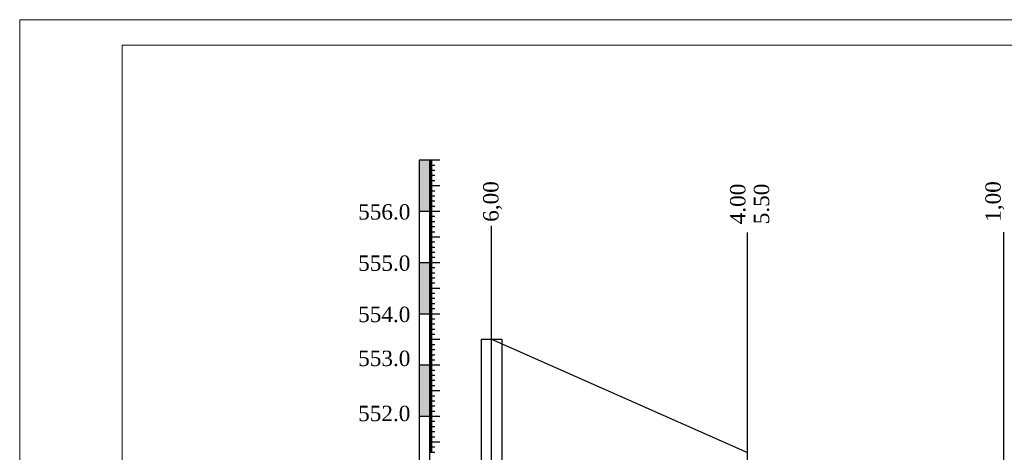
# Model space of a CAD drawing. Extents: x 0 to 362422, y 0 to 4201735.
# Tile 46 of 256: x 359888 to 360080, y 4198594 to 4198678. Entities that reach past the tile are written whole.
import ezdxf

# ---------------------------------------------------------------- set-up
doc = ezdxf.new("R2010")
doc.units = 0
doc.header["$LTSCALE"] = 0.5
doc.header["$MEASUREMENT"] = 0
for name, color, linetype in [('(022) Возд. Линии', 7, 'Continuous'), ('(043) Кроки', 7, 'Continuous'), ('_PP_TABPE', 7, 'Continuous')]:
    doc.layers.add(name, color=color, linetype=linetype)
doc.layers.add('.', color=7, linetype='Continuous', lineweight=15)
doc.layers.add('К1', color=24, linetype='Continuous', lineweight=25)
doc.styles.add('5mm', font='simplex', dxfattribs={"height": 5})
doc.styles.add('ariac', font='ARIALN.TTF')

# ---------------------------------------------------------------- blocks, each defined once
blk = doc.blocks.new('*U596')
blk.add_lwpolyline([(-2, 0), (2, 0)])
at = {"layer": '_PP_TABPE', "color": 0, "lineweight": 30}
for p, q in [((-2, 0), (-2, -60)), ((2, 0), (2, -60)), ((3, -60.81), (-3, -60.81)), ((2.59, -60), (-2.54, -60))]:
    blk.add_line(p, q, dxfattribs=at)

msp = doc.modelspace()

# ---------------------------------------------------------------- hatches: boundary and pattern name
at = {"layer": '.', "lineweight": 30}
h = msp.add_hatch(color=250, dxfattribs=at)
h.dxf.hatch_style = 1
h.set_gradient(color1=(51, 51, 51), color2=(214, 214, 214), tint=1)
h.paths.add_polyline_path([(359965.742, 4198641.02), (359967.742, 4198641.02), (359967.742, 4198651.02), (359965.742, 4198651.02)])
h = msp.add_hatch(color=250, dxfattribs=at)
h.dxf.hatch_style = 1
h.set_gradient(color1=(51, 51, 51), color2=(214, 214, 214), tint=1)
h.paths.add_polyline_path([(359965.742, 4198621.02), (359967.742, 4198621.02), (359967.742, 4198631.02), (359965.742, 4198631.02)])
h = msp.add_hatch(color=250, dxfattribs=at)
h.dxf.hatch_style = 1
h.set_gradient(color1=(51, 51, 51), color2=(214, 214, 214), tint=1)
h.paths.add_polyline_path([(359965.742, 4198601.02), (359967.742, 4198601.02), (359967.742, 4198611.02), (359965.742, 4198611.02)])

# ---------------------------------------------------------------- linework, layer by layer
at = {"layer": '(022) Возд. Линии', "color": 0, "lineweight": 25}
msp.add_line((359967.742, 4198650.977), (359965.742, 4198650.977), dxfattribs=at)
at = {"layer": '(022) Возд. Линии', "color": 0, "lineweight": 25, "flags": 128}
for points in [[(359965.742, 4198650.977), (359965.742, 4198441.063)], [(359967.742, 4198650.977), (359967.742, 4198441.063)]]:
    msp.add_lwpolyline(points, dxfattribs=at)
at = {"linetype": 'Continuous'}
for p, q in [((359965.742, 4198651.02), (359969.771, 4198651.02)), ((359967.742, 4198650.92), (359968.248, 4198650.92)), ((359967.742, 4198650.82), (359968.248, 4198650.82)), ((359967.742, 4198650.72), (359968.248, 4198650.72)), ((359967.742, 4198650.62), (359968.248, 4198650.62)), ((359967.742, 4198650.52), (359968.248, 4198650.52)), ((359967.742, 4198650.42), (359968.248, 4198650.42)), ((359967.742, 4198650.32), (359968.248, 4198650.32)), ((359967.742, 4198650.22), (359968.248, 4198650.22)), ((359967.742, 4198650.12), (359968.248, 4198650.12)), ((359967.742, 4198650.02), (359968.757, 4198650.02)), ((359967.742, 4198649.92), (359968.248, 4198649.92)), ((359967.742, 4198649.82), (359968.248, 4198649.82)), ((359967.742, 4198649.72), (359968.248, 4198649.72)), ((359967.742, 4198649.62), (359968.248, 4198649.62)), ((359967.742, 4198649.52), (359968.248, 4198649.52)), ((359967.742, 4198649.42), (359968.248, 4198649.42)), ((359967.742, 4198649.32), (359968.248, 4198649.32)), ((359967.742, 4198649.22), (359968.248, 4198649.22)), ((359967.742, 4198649.12), (359968.248, 4198649.12)), ((359967.742, 4198649.02), (359968.757, 4198649.02)), ((359967.742, 4198648.92), (359968.248, 4198648.92)), ((359967.742, 4198648.82), (359968.248, 4198648.82)), ((359967.742, 4198648.72), (359968.248, 4198648.72)), ((359967.742, 4198648.62), (359968.248, 4198648.62)), ((359967.742, 4198648.52), (359968.248, 4198648.52)), ((359967.742, 4198648.42), (359968.248, 4198648.42)), ((359967.742, 4198648.32), (359968.248, 4198648.32)), ((359967.742, 4198648.22), (359968.248, 4198648.22)), ((359967.742, 4198648.12), (359968.248, 4198648.12)), ((359967.742, 4198648.02), (359968.757, 4198648.02)), ((359967.742, 4198647.92), (359968.248, 4198647.92)), ((359967.742, 4198647.82), (359968.248, 4198647.82)), ((359967.742, 4198647.72), (359968.248, 4198647.72)), ((359967.742, 4198647.62), (359968.248, 4198647.62)), ((359967.742, 4198647.52), (359968.248, 4198647.52)), ((359967.742, 4198647.42), (359968.248, 4198647.42)), ((359967.742, 4198647.32), (359968.248, 4198647.32)), ((359967.742, 4198647.22), (359968.248, 4198647.22)), ((359967.742, 4198647.12), (359968.248, 4198647.12)), ((359967.742, 4198647.02), (359968.757, 4198647.02)), ((359967.742, 4198646.92), (359968.248, 4198646.92)), ((359967.742, 4198646.82), (359968.248, 4198646.82)), ((359967.742, 4198646.72), (359968.248, 4198646.72)), ((359967.742, 4198646.62), (359968.248, 4198646.62)), ((359967.742, 4198646.52), (359968.248, 4198646.52)), ((359967.742, 4198646.42), (359968.248, 4198646.42)), ((359967.742, 4198646.32), (359968.248, 4198646.32)), ((359967.742, 4198646.22), (359968.248, 4198646.22)), ((359967.742, 4198646.12), (359968.248, 4198646.12)), ((359967.742, 4198646.02), (359969.771, 4198646.02)), ((359967.742, 4198645.92), (359968.248, 4198645.92)), ((359967.742, 4198645.82), (359968.248, 4198645.82)), ((359967.742, 4198645.72), (359968.248, 4198645.72)), ((359967.742, 4198645.62), (359968.248, 4198645.62)), ((359967.742, 4198645.52), (359968.248, 4198645.52)), ((359967.742, 4198645.42), (359968.248, 4198645.42)), ((359967.742, 4198645.32), (359968.248, 4198645.32)), ((359967.742, 4198645.22), (359968.248, 4198645.22)), ((359967.742, 4198645.12), (359968.248, 4198645.12)), ((359967.742, 4198645.02), (359968.757, 4198645.02)), ((359967.742, 4198644.92), (359968.248, 4198644.92)), ((359967.742, 4198644.82), (359968.248, 4198644.82)), ((359967.742, 4198644.72), (359968.248, 4198644.72)), ((359967.742, 4198644.62), (359968.248, 4198644.62)), ((359967.742, 4198644.52), (359968.248, 4198644.52)), ((359967.742, 4198644.42), (359968.248, 4198644.42)), ((359967.742, 4198644.32), (359968.248, 4198644.32)), ((359967.742, 4198644.22), (359968.248, 4198644.22)), ((359967.742, 4198644.12), (359968.248, 4198644.12)), ((359967.742, 4198644.02), (359968.757, 4198644.02)), ((359967.742, 4198643.92), (359968.248, 4198643.92)), ((359967.742, 4198643.82), (359968.248, 4198643.82)), ((359967.742, 4198643.72), (359968.248, 4198643.72)), ((359967.742, 4198643.62), (359968.248, 4198643.62)), ((359967.742, 4198643.52), (359968.248, 4198643.52)), ((359967.742, 4198643.42), (359968.248, 4198643.42)), ((359967.742, 4198643.32), (359968.248, 4198643.32)), ((359967.742, 4198643.22), (359968.248, 4198643.22)), ((359967.742, 4198643.12), (359968.248, 4198643.12)), ((359967.742, 4198643.02), (359968.757, 4198643.02)), ((359967.742, 4198642.92), (359968.248, 4198642.92)), ((359967.742, 4198642.82), (359968.248, 4198642.82)), ((359967.742, 4198642.72), (359968.248, 4198642.72)), ((359967.742, 4198642.62), (359968.248, 4198642.62)), ((359967.742, 4198642.52), (359968.248, 4198642.52)), ((359967.742, 4198642.42), (359968.248, 4198642.42)), ((359967.742, 4198642.32), (359968.248, 4198642.32)), ((359967.742, 4198642.22), (359968.248, 4198642.22)), ((359967.742, 4198642.12), (359968.248, 4198642.12)), ((359967.742, 4198642.02), (359968.757, 4198642.02)), ((359965.742, 4198641.02), (359969.771, 4198641.02)), ((359967.742, 4198641.92), (359968.248, 4198641.92)), ((359967.742, 4198641.82), (359968.248, 4198641.82)), ((359967.742, 4198641.72), (359968.248, 4198641.72)), ((359967.742, 4198641.62), (359968.248, 4198641.62)), ((359967.742, 4198641.52), (359968.248, 4198641.52)), ((359967.742, 4198641.42), (359968.248, 4198641.42)), ((359967.742, 4198641.32), (359968.248, 4198641.32)), ((359967.742, 4198641.22), (359968.248, 4198641.22)), ((359967.742, 4198641.12), (359968.248, 4198641.12)), ((359967.742, 4198640.92), (359968.248, 4198640.92)), ((359967.742, 4198640.82), (359968.248, 4198640.82)), ((359967.742, 4198640.72), (359968.248, 4198640.72)), ((359967.742, 4198640.62), (359968.248, 4198640.62)), ((359967.742, 4198640.52), (359968.248, 4198640.52)), ((359967.742, 4198640.42), (359968.248, 4198640.42)), ((359967.742, 4198640.32), (359968.248, 4198640.32)), ((359967.742, 4198640.22), (359968.248, 4198640.22)), ((359967.742, 4198640.12), (359968.248, 4198640.12)), ((359967.742, 4198640.02), (359968.757, 4198640.02)), ((359967.742, 4198639.92), (359968.248, 4198639.92)), ((359967.742, 4198639.82), (359968.248, 4198639.82)), ((359967.742, 4198639.72), (359968.248, 4198639.72)), ((359967.742, 4198639.62), (359968.248, 4198639.62)), ((359967.742, 4198639.52), (359968.248, 4198639.52)), ((359967.742, 4198639.42), (359968.248, 4198639.42)), ((359967.742, 4198639.32), (359968.248, 4198639.32)), ((359967.742, 4198639.22), (359968.248, 4198639.22)), ((359967.742, 4198639.12), (359968.248, 4198639.12)), ((359967.742, 4198639.02), (359968.757, 4198639.02)), ((359967.742, 4198638.92), (359968.248, 4198638.92)), ((359967.742, 4198638.82), (359968.248, 4198638.82)), ((359967.742, 4198638.72), (359968.248, 4198638.72)), ((359967.742, 4198638.62), (359968.248, 4198638.62)), ((359967.742, 4198638.52), (359968.248, 4198638.52)), ((359967.742, 4198638.42), (359968.248, 4198638.42)), ((359967.742, 4198638.32), (359968.248, 4198638.32)), ((359967.742, 4198638.22), (359968.248, 4198638.22)), ((359967.742, 4198638.12), (359968.248, 4198638.12)), ((359967.742, 4198638.02), (359968.757, 4198638.02)), ((359967.742, 4198637.92), (359968.248, 4198637.92)), ((359967.742, 4198637.82), (359968.248, 4198637.82)), ((359967.742, 4198637.72), (359968.248, 4198637.72)), ((359967.742, 4198637.62), (359968.248, 4198637.62)), ((359967.742, 4198637.52), (359968.248, 4198637.52)), ((359967.742, 4198637.42), (359968.248, 4198637.42)), ((359967.742, 4198637.32), (359968.248, 4198637.32)), ((359967.742, 4198637.22), (359968.248, 4198637.22)), ((359967.742, 4198637.12), (359968.248, 4198637.12)), ((359967.742, 4198637.02), (359968.757, 4198637.02)), ((359967.742, 4198636.92), (359968.248, 4198636.92)), ((359967.742, 4198636.82), (359968.248, 4198636.82)), ((359967.742, 4198636.72), (359968.248, 4198636.72)), ((359967.742, 4198636.62), (359968.248, 4198636.62)), ((359967.742, 4198636.52), (359968.248, 4198636.52)), ((359967.742, 4198636.42), (359968.248, 4198636.42)), ((359967.742, 4198636.32), (359968.248, 4198636.32)), ((359967.742, 4198636.22), (359968.248, 4198636.22)), ((359967.742, 4198636.12), (359968.248, 4198636.12)), ((359967.742, 4198636.02), (359969.771, 4198636.02)), ((359967.742, 4198635.92), (359968.248, 4198635.92)), ((359967.742, 4198635.82), (359968.248, 4198635.82)), ((359967.742, 4198635.72), (359968.248, 4198635.72)), ((359967.742, 4198635.62), (359968.248, 4198635.62)), ((359967.742, 4198635.52), (359968.248, 4198635.52)), ((359967.742, 4198635.42), (359968.248, 4198635.42)), ((359967.742, 4198635.32), (359968.248, 4198635.32)), ((359967.742, 4198635.22), (359968.248, 4198635.22)), ((359967.742, 4198635.12), (359968.248, 4198635.12)), ((359967.742, 4198635.02), (359968.757, 4198635.02)), ((359967.742, 4198634.92), (359968.248, 4198634.92)), ((359967.742, 4198634.82), (359968.248, 4198634.82)), ((359967.742, 4198634.72), (359968.248, 4198634.72)), ((359967.742, 4198634.62), (359968.248, 4198634.62)), ((359967.742, 4198634.52), (359968.248, 4198634.52)), ((359967.742, 4198634.42), (359968.248, 4198634.42)), ((359967.742, 4198634.32), (359968.248, 4198634.32)), ((359967.742, 4198634.22), (359968.248, 4198634.22)), ((359967.742, 4198634.12), (359968.248, 4198634.12)), ((359967.742, 4198634.02), (359968.757, 4198634.02)), ((359967.742, 4198633.92), (359968.248, 4198633.92)), ((359967.742, 4198633.82), (359968.248, 4198633.82)), ((359967.742, 4198633.72), (359968.248, 4198633.72)), ((359967.742, 4198633.62), (359968.248, 4198633.62)), ((359967.742, 4198633.52), (359968.248, 4198633.52)), ((359967.742, 4198633.42), (359968.248, 4198633.42)), ((359967.742, 4198633.32), (359968.248, 4198633.32)), ((359967.742, 4198633.22), (359968.248, 4198633.22)), ((359967.742, 4198633.12), (359968.248, 4198633.12)), ((359967.742, 4198633.02), (359968.757, 4198633.02)), ((359967.742, 4198632.92), (359968.248, 4198632.92)), ((359967.742, 4198632.82), (359968.248, 4198632.82)), ((359967.742, 4198632.72), (359968.248, 4198632.72)), ((359967.742, 4198632.62), (359968.248, 4198632.62)), ((359967.742, 4198632.52), (359968.248, 4198632.52)), ((359967.742, 4198632.42), (359968.248, 4198632.42)), ((359965.742, 4198631.02), (359969.771, 4198631.02)), ((359967.742, 4198632.32), (359968.248, 4198632.32)), ((359967.742, 4198632.22), (359968.248, 4198632.22)), ((359967.742, 4198632.12), (359968.248, 4198632.12)), ((359967.742, 4198632.02), (359968.757, 4198632.02)), ((359967.742, 4198631.92), (359968.248, 4198631.92)), ((359967.742, 4198631.82), (359968.248, 4198631.82)), ((359967.742, 4198631.72), (359968.248, 4198631.72)), ((359967.742, 4198631.62), (359968.248, 4198631.62)), ((359967.742, 4198631.52), (359968.248, 4198631.52)), ((359967.742, 4198631.42), (359968.248, 4198631.42)), ((359967.742, 4198631.32), (359968.248, 4198631.32)), ((359967.742, 4198631.22), (359968.248, 4198631.22)), ((359967.742, 4198631.12), (359968.248, 4198631.12)), ((359967.742, 4198630.92), (359968.248, 4198630.92)), ((359967.742, 4198630.82), (359968.248, 4198630.82)), ((359967.742, 4198630.72), (359968.248, 4198630.72)), ((359967.742, 4198630.62), (359968.248, 4198630.62)), ((359967.742, 4198630.52), (359968.248, 4198630.52)), ((359967.742, 4198630.42), (359968.248, 4198630.42)), ((359967.742, 4198630.32), (359968.248, 4198630.32)), ((359967.742, 4198630.22), (359968.248, 4198630.22)), ((359967.742, 4198630.12), (359968.248, 4198630.12)), ((359967.742, 4198630.02), (359968.757, 4198630.02)), ((359967.742, 4198629.92), (359968.248, 4198629.92)), ((359967.742, 4198629.82), (359968.248, 4198629.82)), ((359967.742, 4198629.72), (359968.248, 4198629.72)), ((359967.742, 4198629.62), (359968.248, 4198629.62)), ((359967.742, 4198629.52), (359968.248, 4198629.52)), ((359967.742, 4198629.42), (359968.248, 4198629.42)), ((359967.742, 4198629.32), (359968.248, 4198629.32)), ((359967.742, 4198629.22), (359968.248, 4198629.22)), ((359967.742, 4198629.12), (359968.248, 4198629.12)), ((359967.742, 4198629.02), (359968.757, 4198629.02)), ((359967.742, 4198628.92), (359968.248, 4198628.92)), ((359967.742, 4198628.82), (359968.248, 4198628.82)), ((359967.742, 4198628.72), (359968.248, 4198628.72)), ((359967.742, 4198628.62), (359968.248, 4198628.62)), ((359967.742, 4198628.52), (359968.248, 4198628.52)), ((359967.742, 4198628.42), (359968.248, 4198628.42)), ((359967.742, 4198628.32), (359968.248, 4198628.32)), ((359967.742, 4198628.22), (359968.248, 4198628.22)), ((359967.742, 4198628.12), (359968.248, 4198628.12)), ((359967.742, 4198628.02), (359968.757, 4198628.02)), ((359967.742, 4198627.92), (359968.248, 4198627.92)), ((359967.742, 4198627.82), (359968.248, 4198627.82)), ((359967.742, 4198627.72), (359968.248, 4198627.72)), ((359967.742, 4198627.62), (359968.248, 4198627.62)), ((359967.742, 4198627.52), (359968.248, 4198627.52)), ((359967.742, 4198627.42), (359968.248, 4198627.42)), ((359967.742, 4198627.32), (359968.248, 4198627.32)), ((359967.742, 4198627.22), (359968.248, 4198627.22)), ((359967.742, 4198627.12), (359968.248, 4198627.12)), ((359967.742, 4198627.02), (359968.757, 4198627.02)), ((359967.742, 4198626.92), (359968.248, 4198626.92)), ((359967.742, 4198626.82), (359968.248, 4198626.82)), ((359967.742, 4198626.72), (359968.248, 4198626.72)), ((359967.742, 4198626.62), (359968.248, 4198626.62)), ((359967.742, 4198626.52), (359968.248, 4198626.52)), ((359967.742, 4198626.42), (359968.248, 4198626.42)), ((359967.742, 4198626.32), (359968.248, 4198626.32)), ((359967.742, 4198626.22), (359968.248, 4198626.22)), ((359967.742, 4198626.12), (359968.248, 4198626.12)), ((359967.742, 4198626.02), (359969.771, 4198626.02)), ((359967.742, 4198625.92), (359968.248, 4198625.92)), ((359967.742, 4198625.82), (359968.248, 4198625.82)), ((359967.742, 4198625.72), (359968.248, 4198625.72)), ((359967.742, 4198625.62), (359968.248, 4198625.62)), ((359967.742, 4198625.52), (359968.248, 4198625.52)), ((359967.742, 4198625.42), (359968.248, 4198625.42)), ((359967.742, 4198625.32), (359968.248, 4198625.32)), ((359967.742, 4198625.22), (359968.248, 4198625.22)), ((359967.742, 4198625.12), (359968.248, 4198625.12)), ((359967.742, 4198625.02), (359968.757, 4198625.02)), ((359967.742, 4198624.92), (359968.248, 4198624.92)), ((359967.742, 4198624.82), (359968.248, 4198624.82)), ((359967.742, 4198624.72), (359968.248, 4198624.72)), ((359967.742, 4198624.62), (359968.248, 4198624.62)), ((359967.742, 4198624.52), (359968.248, 4198624.52)), ((359967.742, 4198624.42), (359968.248, 4198624.42)), ((359967.742, 4198624.32), (359968.248, 4198624.32)), ((359967.742, 4198624.22), (359968.248, 4198624.22)), ((359967.742, 4198624.12), (359968.248, 4198624.12)), ((359967.742, 4198624.02), (359968.757, 4198624.02)), ((359967.742, 4198623.92), (359968.248, 4198623.92)), ((359967.742, 4198623.82), (359968.248, 4198623.82)), ((359967.742, 4198623.72), (359968.248, 4198623.72)), ((359967.742, 4198623.62), (359968.248, 4198623.62)), ((359967.742, 4198623.52), (359968.248, 4198623.52)), ((359967.742, 4198623.42), (359968.248, 4198623.42)), ((359967.742, 4198623.32), (359968.248, 4198623.32)), ((359967.742, 4198623.22), (359968.248, 4198623.22)), ((359967.742, 4198623.12), (359968.248, 4198623.12)), ((359967.742, 4198623.02), (359968.757, 4198623.02)), ((359967.742, 4198622.92), (359968.248, 4198622.92)), ((359967.742, 4198622.82), (359968.248, 4198622.82)), ((359965.742, 4198621.02), (359969.771, 4198621.02)), ((359967.742, 4198622.72), (359968.248, 4198622.72)), ((359967.742, 4198622.62), (359968.248, 4198622.62)), ((359967.742, 4198622.52), (359968.248, 4198622.52)), ((359967.742, 4198622.42), (359968.248, 4198622.42)), ((359967.742, 4198622.32), (359968.248, 4198622.32)), ((359967.742, 4198622.22), (359968.248, 4198622.22)), ((359967.742, 4198622.12), (359968.248, 4198622.12)), ((359967.742, 4198622.02), (359968.757, 4198622.02)), ((359967.742, 4198621.92), (359968.248, 4198621.92)), ((359967.742, 4198621.82), (359968.248, 4198621.82)), ((359967.742, 4198621.72), (359968.248, 4198621.72)), ((359967.742, 4198621.62), (359968.248, 4198621.62)), ((359967.742, 4198621.52), (359968.248, 4198621.52)), ((359967.742, 4198621.42), (359968.248, 4198621.42)), ((359967.742, 4198621.32), (359968.248, 4198621.32)), ((359967.742, 4198621.22), (359968.248, 4198621.22)), ((359967.742, 4198621.12), (359968.248, 4198621.12)), ((359967.742, 4198620.92), (359968.248, 4198620.92)), ((359967.742, 4198620.82), (359968.248, 4198620.82)), ((359967.742, 4198620.72), (359968.248, 4198620.72)), ((359967.742, 4198620.62), (359968.248, 4198620.62)), ((359967.742, 4198620.52), (359968.248, 4198620.52)), ((359967.742, 4198620.42), (359968.248, 4198620.42)), ((359967.742, 4198620.32), (359968.248, 4198620.32)), ((359967.742, 4198620.22), (359968.248, 4198620.22)), ((359967.742, 4198620.12), (359968.248, 4198620.12)), ((359967.742, 4198620.02), (359968.757, 4198620.02)), ((359967.742, 4198619.92), (359968.248, 4198619.92)), ((359967.742, 4198619.82), (359968.248, 4198619.82)), ((359967.742, 4198619.72), (359968.248, 4198619.72)), ((359967.742, 4198619.62), (359968.248, 4198619.62)), ((359967.742, 4198619.52), (359968.248, 4198619.52)), ((359967.742, 4198619.42), (359968.248, 4198619.42)), ((359967.742, 4198619.32), (359968.248, 4198619.32)), ((359967.742, 4198619.22), (359968.248, 4198619.22)), ((359967.742, 4198619.12), (359968.248, 4198619.12)), ((359967.742, 4198619.02), (359968.757, 4198619.02)), ((359967.742, 4198618.92), (359968.248, 4198618.92)), ((359967.742, 4198618.82), (359968.248, 4198618.82)), ((359967.742, 4198618.72), (359968.248, 4198618.72)), ((359967.742, 4198618.62), (359968.248, 4198618.62)), ((359967.742, 4198618.52), (359968.248, 4198618.52)), ((359967.742, 4198618.42), (359968.248, 4198618.42)), ((359967.742, 4198618.32), (359968.248, 4198618.32)), ((359967.742, 4198618.22), (359968.248, 4198618.22)), ((359967.742, 4198618.12), (359968.248, 4198618.12)), ((359967.742, 4198618.02), (359968.757, 4198618.02)), ((359967.742, 4198617.92), (359968.248, 4198617.92)), ((359967.742, 4198617.82), (359968.248, 4198617.82)), ((359967.742, 4198617.72), (359968.248, 4198617.72)), ((359967.742, 4198617.62), (359968.248, 4198617.62)), ((359967.742, 4198617.52), (359968.248, 4198617.52)), ((359967.742, 4198617.42), (359968.248, 4198617.42)), ((359967.742, 4198617.32), (359968.248, 4198617.32)), ((359967.742, 4198617.22), (359968.248, 4198617.22)), ((359967.742, 4198617.12), (359968.248, 4198617.12)), ((359967.742, 4198617.02), (359968.757, 4198617.02)), ((359967.742, 4198616.92), (359968.248, 4198616.92)), ((359967.742, 4198616.82), (359968.248, 4198616.82)), ((359967.742, 4198616.72), (359968.248, 4198616.72)), ((359967.742, 4198616.62), (359968.248, 4198616.62)), ((359967.742, 4198616.52), (359968.248, 4198616.52)), ((359967.742, 4198616.42), (359968.248, 4198616.42)), ((359967.742, 4198616.32), (359968.248, 4198616.32)), ((359967.742, 4198616.22), (359968.248, 4198616.22)), ((359967.742, 4198616.12), (359968.248, 4198616.12)), ((359967.742, 4198616.02), (359969.771, 4198616.02)), ((359967.742, 4198615.92), (359968.248, 4198615.92)), ((359967.742, 4198615.82), (359968.248, 4198615.82)), ((359967.742, 4198615.72), (359968.248, 4198615.72)), ((359967.742, 4198615.62), (359968.248, 4198615.62)), ((359967.742, 4198615.52), (359968.248, 4198615.52)), ((359967.742, 4198615.42), (359968.248, 4198615.42)), ((359967.742, 4198615.32), (359968.248, 4198615.32)), ((359967.742, 4198615.22), (359968.248, 4198615.22)), ((359967.742, 4198615.12), (359968.248, 4198615.12)), ((359967.742, 4198615.02), (359968.757, 4198615.02)), ((359967.742, 4198614.92), (359968.248, 4198614.92)), ((359967.742, 4198614.82), (359968.248, 4198614.82)), ((359967.742, 4198614.72), (359968.248, 4198614.72)), ((359967.742, 4198614.62), (359968.248, 4198614.62)), ((359967.742, 4198614.52), (359968.248, 4198614.52)), ((359967.742, 4198614.42), (359968.248, 4198614.42)), ((359967.742, 4198614.32), (359968.248, 4198614.32)), ((359967.742, 4198614.22), (359968.248, 4198614.22)), ((359967.742, 4198614.12), (359968.248, 4198614.12)), ((359967.742, 4198614.02), (359968.757, 4198614.02)), ((359967.742, 4198613.92), (359968.248, 4198613.92)), ((359967.742, 4198613.82), (359968.248, 4198613.82)), ((359967.742, 4198613.72), (359968.248, 4198613.72)), ((359967.742, 4198613.62), (359968.248, 4198613.62)), ((359967.742, 4198613.52), (359968.248, 4198613.52)), ((359967.742, 4198613.42), (359968.248, 4198613.42)), ((359967.742, 4198613.32), (359968.248, 4198613.32)), ((359967.742, 4198613.22), (359968.248, 4198613.22)), ((359967.742, 4198613.12), (359968.248, 4198613.12)), ((359967.742, 4198613.02), (359968.757, 4198613.02)), ((359967.742, 4198612.92), (359968.248, 4198612.92)), ((359967.742, 4198612.82), (359968.248, 4198612.82)), ((359967.742, 4198612.72), (359968.248, 4198612.72)), ((359967.742, 4198612.62), (359968.248, 4198612.62)), ((359967.742, 4198612.52), (359968.248, 4198612.52)), ((359967.742, 4198612.42), (359968.248, 4198612.42)), ((359967.742, 4198612.32), (359968.248, 4198612.32)), ((359967.742, 4198612.22), (359968.248, 4198612.22)), ((359967.742, 4198612.12), (359968.248, 4198612.12)), ((359967.742, 4198612.02), (359968.757, 4198612.02)), ((359967.742, 4198611.92), (359968.248, 4198611.92)), ((359967.742, 4198611.82), (359968.248, 4198611.82)), ((359967.742, 4198611.72), (359968.248, 4198611.72)), ((359967.742, 4198611.62), (359968.248, 4198611.62)), ((359967.742, 4198611.52), (359968.248, 4198611.52)), ((359967.742, 4198611.42), (359968.248, 4198611.42)), ((359967.742, 4198611.32), (359968.248, 4198611.32)), ((359965.742, 4198611.02), (359969.771, 4198611.02)), ((359967.742, 4198611.22), (359968.248, 4198611.22)), ((359967.742, 4198611.12), (359968.248, 4198611.12)), ((359967.742, 4198610.92), (359968.248, 4198610.92)), ((359967.742, 4198610.82), (359968.248, 4198610.82)), ((359967.742, 4198610.72), (359968.248, 4198610.72)), ((359967.742, 4198610.62), (359968.248, 4198610.62)), ((359967.742, 4198610.52), (359968.248, 4198610.52)), ((359967.742, 4198610.42), (359968.248, 4198610.42)), ((359967.742, 4198610.32), (359968.248, 4198610.32)), ((359967.742, 4198610.22), (359968.248, 4198610.22)), ((359967.742, 4198610.12), (359968.248, 4198610.12)), ((359967.742, 4198610.02), (359968.757, 4198610.02)), ((359967.742, 4198609.92), (359968.248, 4198609.92)), ((359967.742, 4198609.82), (359968.248, 4198609.82)), ((359967.742, 4198609.72), (359968.248, 4198609.72)), ((359967.742, 4198609.62), (359968.248, 4198609.62)), ((359967.742, 4198609.52), (359968.248, 4198609.52)), ((359967.742, 4198609.42), (359968.248, 4198609.42)), ((359967.742, 4198609.32), (359968.248, 4198609.32)), ((359967.742, 4198609.22), (359968.248, 4198609.22)), ((359967.742, 4198609.12), (359968.248, 4198609.12)), ((359967.742, 4198609.02), (359968.757, 4198609.02)), ((359967.742, 4198608.92), (359968.248, 4198608.92)), ((359967.742, 4198608.82), (359968.248, 4198608.82)), ((359967.742, 4198608.72), (359968.248, 4198608.72)), ((359967.742, 4198608.62), (359968.248, 4198608.62)), ((359967.742, 4198608.52), (359968.248, 4198608.52)), ((359967.742, 4198608.42), (359968.248, 4198608.42)), ((359967.742, 4198608.32), (359968.248, 4198608.32)), ((359967.742, 4198608.22), (359968.248, 4198608.22)), ((359967.742, 4198608.12), (359968.248, 4198608.12)), ((359967.742, 4198608.02), (359968.757, 4198608.02)), ((359967.742, 4198607.92), (359968.248, 4198607.92)), ((359967.742, 4198607.82), (359968.248, 4198607.82)), ((359967.742, 4198607.72), (359968.248, 4198607.72)), ((359967.742, 4198607.62), (359968.248, 4198607.62)), ((359967.742, 4198607.52), (359968.248, 4198607.52)), ((359967.742, 4198607.42), (359968.248, 4198607.42)), ((359967.742, 4198607.32), (359968.248, 4198607.32)), ((359967.742, 4198607.22), (359968.248, 4198607.22)), ((359967.742, 4198607.12), (359968.248, 4198607.12)), ((359967.742, 4198607.02), (359968.757, 4198607.02)), ((359967.742, 4198606.92), (359968.248, 4198606.92)), ((359967.742, 4198606.82), (359968.248, 4198606.82)), ((359967.742, 4198606.72), (359968.248, 4198606.72)), ((359967.742, 4198606.62), (359968.248, 4198606.62)), ((359967.742, 4198606.52), (359968.248, 4198606.52)), ((359967.742, 4198606.42), (359968.248, 4198606.42)), ((359967.742, 4198606.32), (359968.248, 4198606.32)), ((359967.742, 4198606.22), (359968.248, 4198606.22)), ((359967.742, 4198606.12), (359968.248, 4198606.12)), ((359967.742, 4198606.02), (359969.771, 4198606.02)), ((359967.742, 4198605.92), (359968.248, 4198605.92)), ((359967.742, 4198605.82), (359968.248, 4198605.82)), ((359967.742, 4198605.72), (359968.248, 4198605.72)), ((359967.742, 4198605.62), (359968.248, 4198605.62)), ((359967.742, 4198605.52), (359968.248, 4198605.52)), ((359967.742, 4198605.42), (359968.248, 4198605.42)), ((359967.742, 4198605.32), (359968.248, 4198605.32)), ((359967.742, 4198605.22), (359968.248, 4198605.22)), ((359967.742, 4198605.12), (359968.248, 4198605.12)), ((359967.742, 4198605.02), (359968.757, 4198605.02)), ((359967.742, 4198604.92), (359968.248, 4198604.92)), ((359967.742, 4198604.82), (359968.248, 4198604.82)), ((359967.742, 4198604.72), (359968.248, 4198604.72)), ((359967.742, 4198604.62), (359968.248, 4198604.62)), ((359967.742, 4198604.52), (359968.248, 4198604.52)), ((359967.742, 4198604.42), (359968.248, 4198604.42)), ((359967.742, 4198604.32), (359968.248, 4198604.32)), ((359967.742, 4198604.22), (359968.248, 4198604.22)), ((359967.742, 4198604.12), (359968.248, 4198604.12)), ((359967.742, 4198604.02), (359968.757, 4198604.02)), ((359967.742, 4198603.92), (359968.248, 4198603.92)), ((359967.742, 4198603.82), (359968.248, 4198603.82)), ((359967.742, 4198603.72), (359968.248, 4198603.72)), ((359967.742, 4198603.62), (359968.248, 4198603.62)), ((359967.742, 4198603.52), (359968.248, 4198603.52)), ((359967.742, 4198603.42), (359968.248, 4198603.42)), ((359967.742, 4198603.32), (359968.248, 4198603.32)), ((359967.742, 4198603.22), (359968.248, 4198603.22)), ((359967.742, 4198603.12), (359968.248, 4198603.12)), ((359967.742, 4198603.02), (359968.757, 4198603.02)), ((359967.742, 4198602.92), (359968.248, 4198602.92)), ((359967.742, 4198602.82), (359968.248, 4198602.82)), ((359967.742, 4198602.72), (359968.248, 4198602.72)), ((359967.742, 4198602.62), (359968.248, 4198602.62)), ((359967.742, 4198602.52), (359968.248, 4198602.52)), ((359967.742, 4198602.42), (359968.248, 4198602.42)), ((359967.742, 4198602.32), (359968.248, 4198602.32)), ((359967.742, 4198602.22), (359968.248, 4198602.22)), ((359967.742, 4198602.12), (359968.248, 4198602.12)), ((359967.742, 4198602.02), (359968.757, 4198602.02)), ((359967.742, 4198601.92), (359968.248, 4198601.92)), ((359967.742, 4198601.82), (359968.248, 4198601.82)), ((359967.742, 4198601.72), (359968.248, 4198601.72)), ((359965.742, 4198601.02), (359969.771, 4198601.02)), ((359967.742, 4198601.62), (359968.248, 4198601.62)), ((359967.742, 4198601.52), (359968.248, 4198601.52)), ((359967.742, 4198601.42), (359968.248, 4198601.42)), ((359967.742, 4198601.32), (359968.248, 4198601.32)), ((359967.742, 4198601.22), (359968.248, 4198601.22)), ((359967.742, 4198601.12), (359968.248, 4198601.12)), ((359967.742, 4198600.92), (359968.248, 4198600.92)), ((359967.742, 4198600.82), (359968.248, 4198600.82)), ((359967.742, 4198600.72), (359968.248, 4198600.72)), ((359967.742, 4198600.62), (359968.248, 4198600.62)), ((359967.742, 4198600.52), (359968.248, 4198600.52)), ((359967.742, 4198600.42), (359968.248, 4198600.42)), ((359967.742, 4198600.32), (359968.248, 4198600.32)), ((359967.742, 4198600.22), (359968.248, 4198600.22)), ((359967.742, 4198600.12), (359968.248, 4198600.12)), ((359967.742, 4198600.02), (359968.757, 4198600.02)), ((359967.742, 4198599.92), (359968.248, 4198599.92)), ((359967.742, 4198599.82), (359968.248, 4198599.82)), ((359967.742, 4198599.72), (359968.248, 4198599.72)), ((359967.742, 4198599.62), (359968.248, 4198599.62)), ((359967.742, 4198599.52), (359968.248, 4198599.52)), ((359967.742, 4198599.42), (359968.248, 4198599.42)), ((359967.742, 4198599.32), (359968.248, 4198599.32)), ((359967.742, 4198599.22), (359968.248, 4198599.22)), ((359967.742, 4198599.12), (359968.248, 4198599.12)), ((359967.742, 4198599.02), (359968.757, 4198599.02)), ((359967.742, 4198598.92), (359968.248, 4198598.92)), ((359967.742, 4198598.82), (359968.248, 4198598.82)), ((359967.742, 4198598.72), (359968.248, 4198598.72)), ((359967.742, 4198598.62), (359968.248, 4198598.62)), ((359967.742, 4198598.52), (359968.248, 4198598.52)), ((359967.742, 4198598.42), (359968.248, 4198598.42)), ((359967.742, 4198598.32), (359968.248, 4198598.32)), ((359967.742, 4198598.22), (359968.248, 4198598.22)), ((359967.742, 4198598.12), (359968.248, 4198598.12)), ((359967.742, 4198598.02), (359968.757, 4198598.02)), ((359967.742, 4198597.92), (359968.248, 4198597.92)), ((359967.742, 4198597.82), (359968.248, 4198597.82)), ((359967.742, 4198597.72), (359968.248, 4198597.72)), ((359967.742, 4198597.62), (359968.248, 4198597.62)), ((359967.742, 4198597.52), (359968.248, 4198597.52)), ((359967.742, 4198597.42), (359968.248, 4198597.42)), ((359967.742, 4198597.32), (359968.248, 4198597.32)), ((359967.742, 4198597.22), (359968.248, 4198597.22)), ((359967.742, 4198597.12), (359968.248, 4198597.12)), ((359967.742, 4198597.02), (359968.757, 4198597.02)), ((359967.742, 4198596.92), (359968.248, 4198596.92)), ((359967.742, 4198596.82), (359968.248, 4198596.82)), ((359967.742, 4198596.72), (359968.248, 4198596.72)), ((359967.742, 4198596.62), (359968.248, 4198596.62)), ((359967.742, 4198596.52), (359968.248, 4198596.52)), ((359967.742, 4198596.42), (359968.248, 4198596.42)), ((359967.742, 4198596.32), (359968.248, 4198596.32)), ((359967.742, 4198596.22), (359968.248, 4198596.22)), ((359967.742, 4198596.12), (359968.248, 4198596.12)), ((359967.742, 4198596.02), (359969.771, 4198596.02)), ((359967.742, 4198595.92), (359968.248, 4198595.92)), ((359967.742, 4198595.82), (359968.248, 4198595.82)), ((359967.742, 4198595.72), (359968.248, 4198595.72)), ((359967.742, 4198595.62), (359968.248, 4198595.62)), ((359967.742, 4198595.52), (359968.248, 4198595.52)), ((359967.742, 4198595.42), (359968.248, 4198595.42)), ((359967.742, 4198595.32), (359968.248, 4198595.32)), ((359967.742, 4198595.22), (359968.248, 4198595.22)), ((359967.742, 4198595.12), (359968.248, 4198595.12)), ((359967.742, 4198595.02), (359968.757, 4198595.02)), ((359967.742, 4198594.92), (359968.248, 4198594.92)), ((359967.742, 4198594.82), (359968.248, 4198594.82)), ((359967.742, 4198594.72), (359968.248, 4198594.72)), ((359967.742, 4198594.62), (359968.248, 4198594.62)), ((359967.742, 4198594.52), (359968.248, 4198594.52)), ((359967.742, 4198594.42), (359968.248, 4198594.42)), ((359967.742, 4198594.32), (359968.248, 4198594.32)), ((359967.742, 4198594.22), (359968.248, 4198594.22)), ((359967.742, 4198594.12), (359968.248, 4198594.12)), ((359967.742, 4198594.02), (359968.757, 4198594.02))]:
    msp.add_line(p, q, dxfattribs=at)
at = {"elevation": 802.472}
for points in [[(359979.851, 4198351.028), (359979.851, 4198638.158)], [(360029.851, 4198396.063), (360029.851, 4198636.874)], [(360079.851, 4198396.063), (360079.851, 4198636.955)]]:
    msp.add_lwpolyline(points, dxfattribs=at)
at = {"layer": 'Defpoints', "color": 0, "lineweight": 13}
for p, q in [((359887.742, 4198258.381), (359887.742, 4198678.381)), ((359887.742, 4198678.381), (360537.753, 4198678.381)), ((359907.742, 4198263.381), (359907.742, 4198673.381)), ((359907.742, 4198673.381), (360532.753, 4198673.381))]:
    msp.add_line(p, q, dxfattribs=at)
at = {"layer": 'К1', "lineweight": 30, "ltscale": 10}
msp.add_line((359979.851, 4198616.02), (360029.851, 4198593.937), dxfattribs=at)

# ---------------------------------------------------------------- block references
at = {"layer": '(043) Кроки', "lineweight": 30}
msp.add_blockref('*U596', (359979.851, 4198616.02), dxfattribs=at)

# ---------------------------------------------------------------- texts
at = {"color": 0, "char_height": 3, "width": 15.34295, "attachment_point": 1, "rotation": 90, "style": '5mm'}
for s, insert in [('\\pxt0,1;{\\fTimes New Roman|b0|i0|c0|p18;6\\fTimes New Roman|b0|i0|c204|p18;,00}', (359978.213, 4198638.944, 802.472)), ('\\pxt0,1;{\\fTimes New Roman|b0|i0|c0|p18;4.00}', (360026.413, 4198638.46, 802.472)), ('\\pxt0,1;{\\fTimes New Roman|b0|i0|c0|p18;5.50}', (360031.047, 4198638.46, 802.472)), ('\\pxt0,1;{\\fTimes New Roman|b0|i0|c0|p18;1\\fTimes New Roman|b0|i0|c204|p18;,\\fTimes New Roman|b0|i0|c0|p18;00}', (360076.251, 4198638.944, 802.472))]:
    msp.add_mtext(s, dxfattribs=dict(at, insert=insert))
at = {"color": 5, "char_height": 3, "attachment_point": 1, "style": 'ariac'}
for s, insert in [('{\\fTimes New Roman|b0|i0|c204|p18;\\C0;55\\fTimes New Roman|b0|i0|c0|p18;6\\fTimes New Roman|b0|i0|c204|p18;.0}', (359953.813, 4198642.387)), ('{\\fTimes New Roman|b0|i0|c204|p18;\\C0;5\\fTimes New Roman|b0|i0|c0|p18;55\\fTimes New Roman|b0|i0|c204|p18;.0}', (359953.813, 4198632.387)), ('{\\fTimes New Roman|b0|i0|c204|p18;\\C0;5\\fTimes New Roman|b0|i0|c0|p18;54\\fTimes New Roman|b0|i0|c204|p18;.0}', (359953.813, 4198622.387)), ('{\\fTimes New Roman|b0|i0|c204|p18;\\C0;5\\fTimes New Roman|b0|i0|c0|p18;53\\fTimes New Roman|b0|i0|c204|p18;.0}', (359953.813, 4198613.803)), ('{\\fTimes New Roman|b0|i0|c204|p18;\\C0;5\\fTimes New Roman|b0|i0|c0|p18;52\\fTimes New Roman|b0|i0|c204|p18;.0}', (359953.813, 4198603.06))]:
    msp.add_mtext_dynamic_manual_height_columns(s, width=16.55794, gutter_width=15, heights=[0], dxfattribs=dict(at, insert=insert))

doc.saveas('drawing.dxf')
